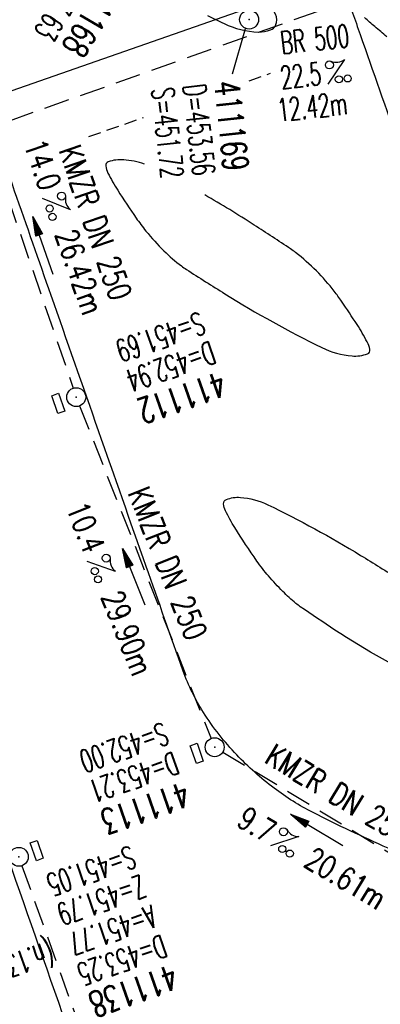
# Model space of a CAD drawing. Extents: x 446740 to 447511, y 442825 to 444035.
# Tile 20 of 23: x 446992 to 447021, y 443885 to 443964. Entities that reach past the tile are written whole.
import ezdxf
from ezdxf.enums import TextEntityAlignment as Align

# ---------------------------------------------------------------- set-up
doc = ezdxf.new("R2010")
doc.units = 0
doc.header["$LTSCALE"] = 2
doc.header["$MEASUREMENT"] = 0
for name, pattern in [('AUSGEZOGEN', [0]), ('GESTRICH-X2', [1.5, 1, -0.5]), ('GESTRICHELT', [0.75, 0.5, -0.25])]:
    doc.linetypes.add(name, pattern=pattern)
doc.layers.get('0').update_dxf_attribs({"linetype": 'AUSGEZOGEN'})
for name, color, linetype in [('FBR', 8, 'CONTINUOUS'), ('HEKTOM', 250, 'GESTRICHELT'), ('KANAL', 7, 'GESTRICH-X2'), ('PFEIL', 7, 'CONTINUOUS'), ('Planeinteilung', 6, 'CONTINUOUS'), ('RAHMEN', 250, 'AUSGEZOGEN'), ('SCHACHTNR', 6, 'CONTINUOUS'), ('SCHLITZRINNE', 8, 'AUSGEZOGEN'), ('SCHMUTZWASSER', 30, 'GESTRICH-X2'), ('SCHSYMBOL', 7, 'AUSGEZOGEN'), ('STRASSE', 8, 'CONTINUOUS'), ('TEXTO', 4, 'CONTINUOUS'), ('TEXTU', 4, 'CONTINUOUS')]:
    doc.layers.add(name, color=color, linetype=linetype)
doc.styles.add('ROMANS', font='romans.shx', dxfattribs={"width": 0.8})

# ---------------------------------------------------------------- blocks, each defined once
blk = doc.blocks.new('GST')
at = {"color": 0}
blk.add_circle((0, 0), 0.75, dxfattribs=at)
blk.add_point((0, 0), dxfattribs=at)
blk = doc.blocks.new('13')
blk.add_lwpolyline([(0.755, 1.218), (-0.748, 1.218), (-0.748, 1.801), (0.755, 1.801)], close=True)
at = {"rotation": 180}
blk.add_blockref('GST', (0, 0), dxfattribs=at)
blk = doc.blocks.new('PROM')
blk.add_line((1.566, 1.817), (0.019, 0.015))
for centre, radius in [((0.317, 1.51), 0.317), ((0.943, 0.291), 0.283), ((1.645, 0.287), 0.283)]:
    blk.add_circle(centre, radius)
blk.add_arc((0.992, 2.682), 1.033, 239.14139, 303.35492)
blk = doc.blocks.new('PFEIL2')
at = {"color": 0}
for p, q in [((0.88, 0.002), (-2.401, -0.012)), ((0.881, -0.271), (0.879, 0.276)), ((0.879, 0.276), (2.429, 0.009)), ((0.911, 0.27), (0.879, 0.265)), ((0.965, 0.261), (0.879, 0.246)), ((1.019, 0.252), (0.879, 0.228)), ((1.073, 0.242), (0.879, 0.209)), ((1.127, 0.233), (0.879, 0.191)), ((1.181, 0.224), (0.879, 0.172)), ((1.235, 0.214), (0.879, 0.154)), ((1.289, 0.205), (0.879, 0.135)), ((1.343, 0.196), (0.879, 0.117)), ((1.397, 0.187), (0.879, 0.098)), ((1.451, 0.177), (0.879, 0.08)), ((1.505, 0.168), (0.879, 0.061)), ((1.559, 0.159), (0.88, 0.043)), ((1.613, 0.149), (0.88, 0.024)), ((1.668, 0.14), (0.88, 0.006)), ((1.722, 0.131), (0.88, -0.013)), ((1.776, 0.121), (0.88, -0.031)), ((1.83, 0.112), (0.88, -0.05)), ((1.884, 0.103), (0.88, -0.068)), ((1.938, 0.094), (0.88, -0.087)), ((1.992, 0.084), (0.88, -0.105)), ((2.046, 0.075), (0.88, -0.124)), ((2.1, 0.066), (0.88, -0.142)), ((2.154, 0.056), (0.88, -0.161)), ((2.208, 0.047), (0.88, -0.179)), ((2.262, 0.038), (0.881, -0.198)), ((2.316, 0.029), (0.881, -0.216)), ((2.37, 0.019), (0.881, -0.235)), ((2.424, 0.01), (0.881, -0.253)), ((2.429, 0.009), (0.881, -0.271))]:
    blk.add_line(p, q, dxfattribs=at)
blk = doc.blocks.new('17')
blk.add_lwpolyline([(-0.755, -1.218), (0.748, -1.218), (0.748, -1.801), (-0.755, -1.801)], close=True)
blk.add_blockref('GST', (0, 0))
blk = doc.blocks.new('10')
blk.add_blockref('GST', (0, 0))
blk = doc.blocks.new('1135420')
at = {"layer": 'RAHMEN'}
blk.add_line((25, 415), (25, 5), dxfattribs=at)

msp = doc.modelspace()

# ---------------------------------------------------------------- linework, layer by layer
at = {"layer": 'FBR'}
for points in [[(447007.239, 443963.85, 0.003032), (447008.563, 443963.204, 0.103504), (447011.282, 443962.532, 0.100708), (447012.254, 443962.694, 0.185698), (447012.661, 443963.06, 0.245667), (447012.651, 443963.942, 0.055298), (447010.547, 443966.996, 0.019486), (447007.265, 443970.5, 0.053547), (447005.894, 443971.59, 0.007289), (447003.86, 443972.838, 0.014939), (447002.841, 443973.403, 0.003689), (446999.872, 443974.906, 0.001383), (446991.917, 443978.834, 0.002945), (446990.233, 443979.647, 0.005469), (446989.319, 443980.07, 0.18067), (446988.169, 443980.145, 0.390504), (446987.866, 443979.632, 0.06571)], [(447010.168, 443975.786, 0.003809), (447010.735, 443975.32, -0.0134), (447011.997, 443974.242, -0.03425), (447013.574, 443972.611, -0.021464), (447015.785, 443969.746, -0.019911), (447017.514, 443967.075, -0.044873), (447018.123, 443965.798, -0.004791), (447019.374, 443962.326, -0.000268), (447025.503, 443944.751, -0.000024)], [(446964.221, 443974.725, 0.000003), (446967.365, 443965.643, 0.00002), (446968.622, 443962.013, 0.001124), (446976.568, 443939.234, -0.000431), (446996.335, 443882.82)], [(447037.126, 443888.602, 0.013315), (447036.129, 443889.687, 0.039357), (447035, 443890.681, 0.016729), (447033.458, 443891.758, 0.021771), (447032.213, 443892.493, 0.00424), (447031.256, 443892.992, 0.001159), (447027.738, 443894.78, 0.012233), (447021.582, 443897.704, -0.012648), (447015.63, 443900.536, -0.04443), (447012.536, 443902.469, -0.040823), (447009.574, 443905.112, -0.048131), (447006.927, 443908.492, -0.056635), (447005.322, 443911.773, -0.000988), (447002.382, 443920.089, -0.000382), (446994.841, 443941.603, -0.000001), (446989.039, 443958.198, -0.000032)], [(447002.247, 443952.043, 0.061318), (447000.596, 443952.379, 0.101801), (446999.371, 443952.226, 0.364624), (446999.171, 443951.895, 0.075388), (446999.348, 443951.334, 0.027963), (447000.121, 443949.959, 0.009514), (447001.584, 443947.759, 0.019467), (447002.361, 443946.727, 0.027166), (447003.797, 443945.149, 0.031774), (447005.175, 443943.953, 0.020404), (447005.572, 443943.675, 0.002724), (447008.637, 443941.736, 0.026007), (447016.33, 443937.466, 0.092946), (447018.722, 443936.806, 0.109692)], [(447018.722, 443936.806, 0.109692), (447019.952, 443936.973, 0.379326), (447020.144, 443937.33, 0.06165), (447019.926, 443937.916, 0.024024), (447019.123, 443939.297, 0.0064), (447017.895, 443941.141, 0.014298), (447017.311, 443941.943, 0.031705), (447015.892, 443943.558, 0.031046), (447014.247, 443945.013, 0.018929), (447013.851, 443945.299, 0.002668), (447010.956, 443947.2, 0.014319), (447007.032, 443949.591, 0.096596)]]:
    msp.add_lwpolyline(points, format="xyb", dxfattribs=at)
msp.add_lwpolyline([(447008.532, 443925.049, -0.338877), (447008.746, 443925.402, -0.112775), (447009.859, 443925.568, -0.093522), (447012.031, 443924.984, -0.024827), (447019.409, 443920.962, -0.00337), (447022.456, 443919.071, -0.01375), (447023.187, 443918.582, -0.046002), (447024.503, 443917.453, -0.018177), (447027.436, 443914.198, -0.051198), (447029.339, 443911.384, -0.232737), (447029.367, 443910.599, -0.203185), (447029.044, 443910.299, -0.082499), (447028.011, 443910.109, -0.113197), (447025.079, 443910.728, -0.037981), (447017.369, 443915.033, -0.003211), (447014.61, 443916.887, -0.024951), (447014.269, 443917.145, -0.022007), (447013.224, 443918.103, -0.018661), (447012.088, 443919.328, -0.025539), (447011.172, 443920.51, -0.01199), (447009.416, 443923.166, -0.030332), (447008.684, 443924.506, -0.082682)], format="xyb", close=True, dxfattribs=at)
at = {"layer": 'HEKTOM'}
for p, q in [((447010.558, 443958.665), (447012.25, 443959.255)), ((446997.843, 443954.232), (447002.176, 443955.743))]:
    msp.add_line(p, q, dxfattribs=at)
at = {"layer": 'KANAL'}
for p, q in [((446988.5, 443957.813), (446996.594, 443934.25)), ((446997.094, 443932.844), (447007.531, 443906.406)), ((447008.469, 443905.344), (447024.813, 443895.438))]:
    msp.add_line(p, q, dxfattribs=at)
at = {"layer": 'KANAL', "flags": 128}
msp.add_lwpolyline([(446992.52, 443896.314), (447006.718, 443856.575)], dxfattribs=at)
at = {"layer": 'SCHACHTNR'}
msp.add_line((447010.235, 443962.787), (447009.214, 443959.182), dxfattribs=at)
at = {"layer": 'SCHLITZRINNE'}
msp.add_lwpolyline([(446946.636, 443968.571, 0.000016), (446947.849, 443965.085, 0.000199), (446950.544, 443957.352, 0.000027), (446955.553, 443942.997, 0.000044), (446958.667, 443934.078, 0.000101), (446962.051, 443924.393, 0.000084), (446966.153, 443912.669, 0.000975), (446970.092, 443901.486, -0.001001), (446974.031, 443890.303, -0.000613), (446978.162, 443878.453, 0.000574), (446982.293, 443866.603, 0.000043), (446985.962, 443856.119, 0.000041), (446989.821, 443845.1, 0.000098), (446990.721, 443842.532, -0.000006), (447006.522, 443797.477, -0.000336), (447009.233, 443789.73, -0.000126), (447016.458, 443769.022)], format="xyb", dxfattribs=at)
at = {"layer": 'SCHMUTZWASSER', "flags": 128}
msp.add_lwpolyline([(446988.696, 443954.482), (447032.605, 443970.078), (447050.465, 443975.846)], dxfattribs=at)
at = {"layer": 'STRASSE', "flags": 128}
for points in [[(447038.709, 443915.867, 0.000011), (447031.122, 443937.667, 0.000037), (447028.833, 443944.241, 0.000505)], [(447021.477, 443962.145, 0.015623), (447020.532, 443962.965, -0.018201), (447019.725, 443963.673, -0.015596)]]:
    msp.add_lwpolyline(points, format="xyb", dxfattribs=at)

# ---------------------------------------------------------------- block references
at = {"layer": 'PFEIL'}
for p, rotation in [((446994.179, 443945.577), 108.9361999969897), ((447001.395, 443919.258), 111.5640999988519), ((447015.92, 443899.154), 148.8379000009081)]:
    msp.add_blockref('PFEIL2', p, dxfattribs=dict(at, rotation=rotation))
at = {"layer": 'Planeinteilung', "linetype": 'Continuous', "rotation": 289.2892292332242}
msp.add_blockref('1135420', (446739.879, 443896.209), dxfattribs=at)
at = {"layer": 'SCHSYMBOL', "rotation": 289.2891999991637}
for name, p in [('10', (447010.553, 443963.519)), ('17', (446996.831, 443933.529)), ('17', (447007.82, 443905.723)), ('13', (446992.268, 443897.02))]:
    msp.add_blockref(name, p, dxfattribs=at)
at = {"layer": 'TEXTU'}
for p, rotation in [((447016.774, 443958.385), 6.163399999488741), ((446994.137, 443949.311), 288.9361999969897), ((446997.687, 443920.481), 291.5640999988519), ((447012.228, 443897.88), 328.8379000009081)]:
    msp.add_blockref('PROM', p, dxfattribs=dict(at, rotation=rotation))

# ---------------------------------------------------------------- texts
at = {"layer": 'SCHACHTNR', "style": 'ROMANS'}
for s, height, rotation, width, p in [('D=453.63', 1.8, 239.13841, 0.6, (446997.157, 443968.821)), ('411168', 2, 239.13841, 0.7, (446999.327, 443967.539)), ('411169', 2, 276.20157, 0.7, (447007.762, 443958.55)), ('S=451.72', 1.8, 276.20157, 0.6, (447002.791, 443958.006)), ('D=453.56', 1.8, 276.20157, 0.6, (447005.295, 443958.29)), ('S=451.69', 1.8, 199.2892, 0.6, (447006.625, 443940.344)), ('D=452.94', 1.8, 199.2892, 0.6, (447007.469, 443938)), ('411112', 2, 199.2892, 0.7, (447008.281, 443935.625)), ('S=452.00', 1.8, 199.2892, 0.6, (447003.736, 443907.74)), ('D=453.21', 1.8, 199.2892, 0.6, (447004.549, 443905.397)), ('411113', 2, 199.2892, 0.7, (447005.392, 443903.022)), ('S=451.05', 1.8, 199.2892, 0.6, (447001.14, 443897.944)), ('Z=451.79', 1.8, 199.2892, 0.6, (447001.953, 443895.6)), ('A=451.77  (n.137)', 1.8, 199.2892, 0.6, (447002.796, 443893.225)), ('D=453.25', 1.8, 199.2892, 0.6, (447003.609, 443890.85)), ('411138', 2, 199.2892, 0.7, (447004.453, 443888.506))]:
    msp.add_text(s, height=height, rotation=rotation, dxfattribs=dict(at, width=width)).set_placement(p)
at = {"layer": 'TEXTO', "style": 'ROMANS'}
for s, rotation, width, p in [('BR 500', 6.1634, 0.6, (447015.86, 443961.067)), ('KMZR DN 250', 288.9362, 0.75, (446997.502, 443947.097)), ('KMZR DN 250', 291.5641, 0.75, (447003.25, 443920)), ('KMZR DN 250', 328.8379, 0.75, (447017.156, 443901.25))]:
    msp.add_text(s, height=1.8, rotation=rotation, dxfattribs=dict(at, width=width)).set_placement(p, align=Align.CENTER)
at = {"layer": 'TEXTU', "style": 'ROMANS'}
for s, rotation, width, p in [('22.5', 6.1634, 0.6, (447013.136, 443958.008)), ('12.42m', 6.1634, 0.6, (447012.897, 443955.418)), ('14.0', 288.9362, 0.75, (446992.657, 443953.626)), ('26.42m', 288.9362, 0.75, (446995.126, 443946.47)), ('10.4', 291.5641, 0.75, (446996, 443924.75)), ('29.90m', 291.5641, 0.75, (446998.781, 443917.688)), ('9.7', 328.8379, 0.75, (447009.457, 443899.556)), ('20.61m', 328.8379, 0.75, (447014.801, 443896.337))]:
    msp.add_text(s, height=1.8, rotation=rotation, dxfattribs=dict(at, width=width)).set_placement(p)

doc.saveas('drawing.dxf')
